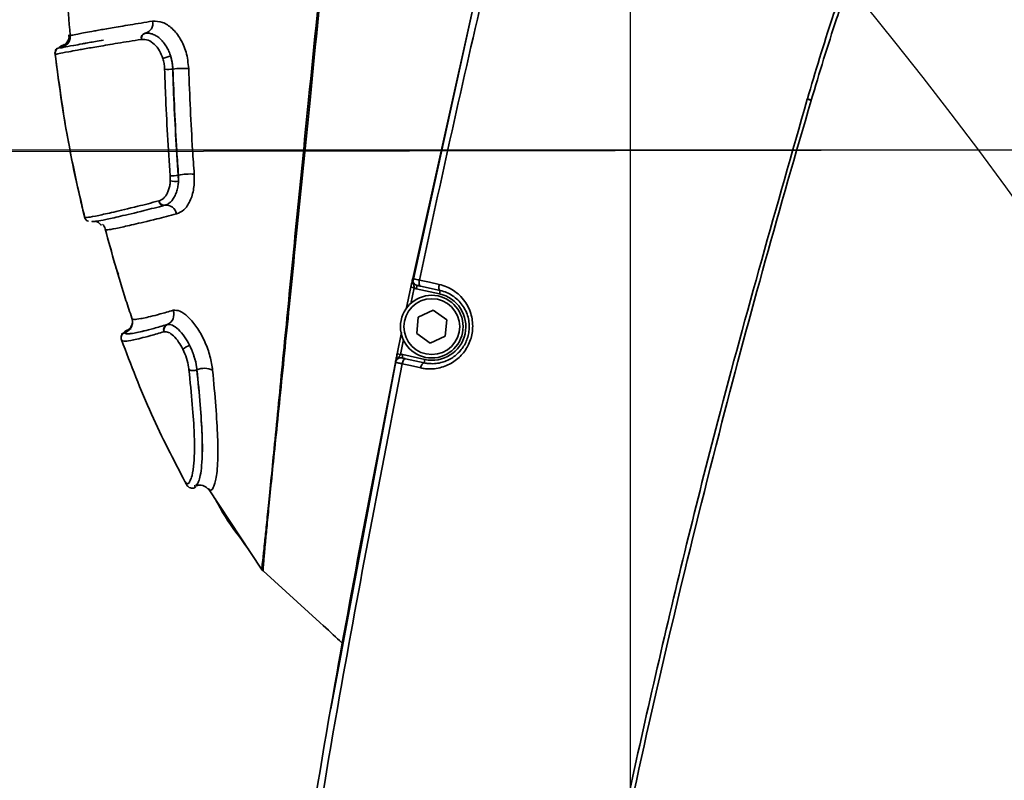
# Model space of a CAD drawing. Header units: millimetres. Extents: x -7686 to -856, y -458 to 6140.
# Tile 48 of 102: x -5936 to -5849, y 4039 to 4106. Entities that reach past the tile are written whole.
import ezdxf

# ---------------------------------------------------------------- set-up
doc = ezdxf.new("R2010")
doc.units = ezdxf.units.MM
doc.header["$LTSCALE"] = 5
doc.header["$PDSIZE"] = -1
doc.layers.add('细实线', color=1, linetype='Continuous', lineweight=20)
doc.dimstyles.new('安装', dxfattribs={"dimtxt": 6, "dimasz": 12, "dimexe": 7, "dimexo": 0.625, "dimtad": 1, "dimtoh": 1, "dimtxsty": 'Standard', "dimcen": 2.5, "dimclrd": 4, "dimclre": 4, "dimclrt": 3, "dimadec": 0, "dimazin": 0, "dimtfac": 1, "dimtmove": 0, "dimatfit": 3, "dimfxl": 1, "dimarcsym": 0})

# ---------------------------------------------------------------- blocks, each defined once
blk = doc.blocks.new('*D72')
at = {"layer": 'Defpoints', "color": 0, "linetype": 'Continuous', "transparency": 16777216}
for p in [(-5832.453, 4094.628), (-6090.722, 3764.242), (-5831.961, 3764.628)]:
    blk.add_point(p, dxfattribs=at)
at = {"layer": '细实线', "color": 4, "linetype": 'Continuous', "lineweight": -2, "transparency": 16777216}
for p, q in [((-5833.078, 4094.627), (-6098.215, 4094.231)), ((-6091.197, 4082.242), (-6090.74, 3776.242)), ((-5832.586, 3764.627), (-6097.722, 3764.231))]:
    blk.add_line(p, q, dxfattribs=at)
at = {"layer": '细实线', "color": 4, "linetype": 'Continuous', "transparency": 16777216}
for points in [[(-6089.197, 4082.245), (-6093.197, 4082.239), (-6091.215, 4094.242)], [(-6088.74, 3776.245), (-6092.74, 3776.239), (-6090.722, 3764.242)]]:
    blk.add_solid(points, dxfattribs=at)
at = {"layer": '细实线', "color": 3, "linetype": 'Continuous', "transparency": 16777216, "insert": (-6087.344, 3929.247), "char_height": 6, "attachment_point": 5, "rotation": 270.08557}
blk.add_mtext('330', dxfattribs=at)
blk = doc.blocks.new('*D74')
at = {"layer": 'Defpoints', "color": 0, "linetype": 'Continuous', "transparency": 16777216}
for p in [(-5831.961, 4139.628), (-6091.099, 4094.628), (-5831.961, 4094.628)]:
    blk.add_point(p, dxfattribs=at)
at = {"layer": '细实线', "color": 4, "linetype": 'Continuous', "lineweight": -2, "transparency": 16777216}
for p, q in [((-5832.586, 4139.628), (-6098.099, 4139.628)), ((-6091.099, 4127.628), (-6091.099, 4106.628)), ((-5832.586, 4094.628), (-6098.099, 4094.628))]:
    blk.add_line(p, q, dxfattribs=at)
at = {"layer": '细实线', "color": 4, "linetype": 'Continuous', "transparency": 16777216}
for points in [[(-6093.099, 4127.628), (-6089.099, 4127.628), (-6091.099, 4139.628)], [(-6093.099, 4106.628), (-6089.099, 4106.628), (-6091.099, 4094.628)]]:
    blk.add_solid(points, dxfattribs=at)
at = {"layer": '细实线', "color": 3, "linetype": 'Continuous', "transparency": 16777216, "insert": (-6094.724, 4117.128), "char_height": 6, "attachment_point": 5, "rotation": 90}
blk.add_mtext('45', dxfattribs=at)
blk = doc.blocks.new('*D87')
at = {"layer": 'Defpoints', "color": 0, "linetype": 'Continuous', "transparency": 16777216}
for p in [(-5831.961, 4226.537), (-5881.961, 3776.524), (-5831.961, 3776.524)]:
    blk.add_point(p, dxfattribs=at)
at = {"layer": '细实线', "color": 4, "linetype": 'Continuous', "lineweight": -2, "transparency": 16777216}
for p, q in [((-5881.961, 3777.149), (-5881.961, 4233.537)), ((-5831.961, 3777.149), (-5831.961, 4233.537)), ((-5869.961, 4226.537), (-5843.961, 4226.537))]:
    blk.add_line(p, q, dxfattribs=at)
at = {"layer": '细实线', "color": 4, "linetype": 'Continuous', "transparency": 16777216}
for points in [[(-5869.961, 4228.537), (-5869.961, 4224.537), (-5881.961, 4226.537)], [(-5843.961, 4228.537), (-5843.961, 4224.537), (-5831.961, 4226.537)]]:
    blk.add_solid(points, dxfattribs=at)
at = {"layer": '细实线', "color": 3, "linetype": 'Continuous', "transparency": 16777216, "insert": (-5850.584, 4230.162), "char_height": 6, "attachment_point": 5}
blk.add_mtext('50', dxfattribs=at)
blk = doc.blocks.new('*D102')
at = {"color": 4, "linetype": 'ByBlock', "lineweight": -2, "transparency": 16777216}
blk.add_arc((-5831.961, 3764.628), 189.736, 93.62433, 156.37567, dxfattribs=at)
at = {"color": 4, "linetype": 'ByBlock', "transparency": 16777216}
for points in [[(-5844.018, 3955.983), (-5843.891, 3951.985), (-5831.961, 3954.364)], [(-6003.938, 3839.919), (-6007.652, 3841.406), (-6010.254, 3829.522)]]:
    blk.add_solid(points, dxfattribs=at)
at = {"layer": 'Defpoints', "color": 0, "linetype": 'ByBlock', "transparency": 16777216}
for p in [(-5831.961, 4094.628), (-5907.111, 3938.846), (-6142.059, 3877.495), (-5831.961, 3764.628), (-5831.961, 3764.628)]:
    blk.add_point(p, dxfattribs=at)
at = {"color": 3, "linetype": 'ByBlock', "transparency": 16777216, "insert": (-5942.868, 3923.02), "char_height": 6, "attachment_point": 5, "rotation": 35}
blk.add_mtext('70°', dxfattribs=at)

msp = doc.modelspace()

# ---------------------------------------------------------------- linework, layer by layer
at = {"linetype": 'Continuous', "lineweight": 35}
for p, q in [((-5901.073, 4083.343), (-5895.23, 4109.529)), ((-5901.058, 4083.029), (-5895.213, 4109.6)), ((-5931.122, 4104.724), (-5931.12, 4104.719)), ((-5931.122, 4104.724), (-5931.122, 4104.724)), ((-5924.856, 4104.339), (-5924.881, 4104.335)), ((-5924.555, 4104.873), (-5924.524, 4104.877)), ((-5924.524, 4104.877), (-5924.553, 4104.873)), ((-5932.004, 4103.626), (-5932.004, 4103.626)), ((-5931.958, 4103.738), (-5931.536, 4103.925)), ((-5932.447, 4103.071), (-5932.447, 4103.071)), ((-5932.447, 4103.063), (-5932.446, 4103.059)), ((-5922.115, 4101.74), (-5922.125, 4101.739)), ((-5866.442, 4099.092), (-5866.436, 4099.114)), ((-5866.089, 4099.012), (-5866.095, 4098.99)), ((-5922.343, 4091.936), (-5922.348, 4092.377)), ((-5921.638, 4092.423), (-5921.627, 4092.426)), ((-5921.638, 4092.423), (-5921.628, 4091.897)), ((-5921.628, 4091.897), (-5921.627, 4092.426)), ((-5923.361, 4090.162), (-5923.335, 4090.168)), ((-5923.154, 4089.697), (-5922.838, 4089.778)), ((-5922.809, 4089.786), (-5922.84, 4089.777)), ((-5922.838, 4089.778), (-5922.809, 4089.786)), ((-5922.827, 4089.781), (-5922.826, 4089.781)), ((-5929.88, 4088.788), (-5929.861, 4088.761)), ((-5929.88, 4088.788), (-5929.88, 4088.788)), ((-5928.06, 4087.703), (-5928.06, 4087.703)), ((-5900.691, 4082.752), (-5900.756, 4082.459)), ((-5898.657, 4082.301), (-5900.397, 4082.687)), ((-5901.632, 4080.655), (-5901.231, 4082.584)), ((-5900.938, 4082.523), (-5901.231, 4082.584)), ((-5900.938, 4082.523), (-5901.224, 4081.141)), ((-5898.722, 4082.008), (-5900.756, 4082.459)), ((-5898.657, 4082.301), (-5898.722, 4082.008)), ((-5900.577, 4079.958), (-5899.268, 4080.566)), ((-5899.268, 4080.566), (-5898.087, 4079.736)), ((-5925.712, 4079.885), (-5925.712, 4079.885)), ((-5922.629, 4079.31), (-5922.6, 4079.317)), ((-5922.629, 4079.31), (-5922.627, 4079.311)), ((-5922.6, 4079.317), (-5922.627, 4079.311)), ((-5900.705, 4078.52), (-5900.577, 4079.958)), ((-5898.087, 4079.736), (-5898.215, 4078.298)), ((-5926.326, 4078.616), (-5926.326, 4078.616)), ((-5926.323, 4078.617), (-5926.229, 4078.734)), ((-5926.323, 4078.617), (-5926.323, 4078.617)), ((-5922.871, 4078.683), (-5922.895, 4078.677)), ((-5902.433, 4076.752), (-5902.054, 4078.604)), ((-5899.524, 4077.691), (-5900.705, 4078.52)), ((-5901.872, 4077.996), (-5902.139, 4076.693)), ((-5898.215, 4078.298), (-5899.524, 4077.691)), ((-5908.25, 4045.591), (-5902.382, 4077.002)), ((-5902.139, 4076.693), (-5902.433, 4076.752)), ((-5901.988, 4076.382), (-5901.923, 4076.675)), ((-5901.923, 4076.675), (-5899.999, 4076.248)), ((-5901.696, 4076.317), (-5900.064, 4075.955)), ((-5900.064, 4075.955), (-5899.999, 4076.248)), ((-5920.002, 4075.34), (-5920.009, 4075.337)), ((-5921.045, 4065.507), (-5921.045, 4065.502)), ((-5921.045, 4065.502), (-5920.929, 4065.365)), ((-5920.236, 4065.16), (-5920.199, 4065.171)), ((-5918.983, 4064.894), (-5914.327, 4057.839)), ((-5918.975, 4064.886), (-5918.983, 4064.894)), ((-5915.849, 4060.11), (-5915.452, 4059.543)), ((-5914.204, 4057.704), (-5909.221, 4053.158))]:
    msp.add_line(p, q, dxfattribs=at)
at = {"linetype": 'Continuous', "lineweight": 35, "flags": 128}
for points in [[(-5866.442, 4099.092), (-5866.4, 4099.08), (-5866.357, 4099.067), (-5866.314, 4099.055), (-5866.271, 4099.042), (-5866.227, 4099.029), (-5866.184, 4099.016), (-5866.139, 4099.003), (-5866.095, 4098.99)], [(-5866.436, 4099.114), (-5866.393, 4099.102), (-5866.351, 4099.089), (-5866.308, 4099.076), (-5866.265, 4099.064), (-5866.221, 4099.051), (-5866.177, 4099.038), (-5866.133, 4099.025), (-5866.089, 4099.012)], [(-5900.397, 4082.687), (-5900.433, 4082.705), (-5900.463, 4082.74), (-5900.487, 4082.793), (-5900.503, 4082.86), (-5900.511, 4082.939), (-5900.51, 4083.027), (-5900.501, 4083.12), (-5900.484, 4083.216)], [(-5900.484, 4083.216), (-5899.588, 4083.018), (-5898.743, 4082.831)], [(-5898.657, 4082.301), (-5898.693, 4082.319), (-5898.723, 4082.355), (-5898.747, 4082.407), (-5898.763, 4082.474), (-5898.77, 4082.553), (-5898.77, 4082.641), (-5898.761, 4082.735), (-5898.743, 4082.831)], [(-5901.696, 4076.317), (-5901.737, 4076.316), (-5901.78, 4076.296), (-5901.824, 4076.258), (-5901.867, 4076.204), (-5901.908, 4076.135), (-5901.945, 4076.054), (-5901.977, 4075.964), (-5902.001, 4075.869)], [(-5900.369, 4075.508), (-5901.263, 4075.706), (-5902.001, 4075.869)], [(-5900.064, 4075.955), (-5900.105, 4075.954), (-5900.148, 4075.935), (-5900.192, 4075.897), (-5900.235, 4075.842), (-5900.276, 4075.773), (-5900.313, 4075.692), (-5900.344, 4075.602), (-5900.369, 4075.508)], [(-5921.044, 4065.501), (-5921.044, 4065.5), (-5921.027, 4065.471), (-5921.027, 4065.471), (-5921.027, 4065.471)]]:
    msp.add_lwpolyline(points, dxfattribs=at)
at = {"linetype": 'Continuous', "lineweight": 35}
for radius in [2.75, 2.45]:
    msp.add_circle((-5899.396, 4079.128), radius, dxfattribs=at)
at = {"color": 4}
msp.add_arc((-5831.961, 3764.628), 692.802, 310, 160, dxfattribs=at)
at = {"color": 4, "linetype": 'ByBlock'}
for centre, radius, start, end in [((-5831.961, 3764.628), 360.339, 96.77028, 202.78183), ((-6142.059, 3877.495), 362.802, 2.12502, 42.46885)]:
    msp.add_arc(centre, radius, start, end, dxfattribs=at)
at = {"linetype": 'Continuous', "lineweight": 35}
for centre, radius, start, end in [((-5924.763, 4105.737), 0.889, 283.72326, 13.11952), ((-5932.116, 4104.62), 1, 276.46135, 5.9884), ((-5924.448, 4104.44), 0.446, 103.846, 193.68125), ((-5924.417, 4104.44), 0.45, 103.78835, 193.01271), ((-5921.964, 4100.492), 2.398, 98.25369, 115.44908), ((-5922.61, 4105.684), 3.975, 266.7093, 277.0133), ((-5921.168, 4093.288), 8.505, 87.04194, 96.3907), ((-5922.144, 4094.718), 2.35, 265.00634, 282.44425), ((-5920.629, 4087.525), 5.002, 85.57383, 101.50999), ((-5921.914, 4093.22), 1.353, 251.52449, 282.193), ((-5922.906, 4090.233), 0.46, 188.91948, 278.28126), ((-5922.876, 4090.246), 0.466, 189.6145, 278.33017), ((-5922.704, 4088.869), 0.919, 9.52797, 98.38853), ((-5929.028, 4087.453), 1, 14.52096, 42.76944), ((-5900.583, 4083.24), 0.5, 168.15519, 257.5), ((-5900.583, 4083.24), 0.8, 243.69886, 257.5), ((-5899.361, 4079.128), 2.95, 257.5, 77.5), ((-5923, 4080.211), 0.975, 292.54598, 21.15544), ((-5926.658, 4079.559), 1, 289.55814, 18.98347), ((-5922.442, 4078.859), 0.488, 112.56217, 201.86576), ((-5922.412, 4078.862), 0.493, 112.49481, 201.20635), ((-5926.159, 4078.145), 0.5, 109.55696, 199.84729), ((-5919.939, 4075.538), 2.076, 110.02831, 129.00236), ((-5902.097, 4075.894), 0.8, 77.5, 93.0216), ((-5902.097, 4075.894), 0.5, 77.5, 168.56525), ((-5920.34, 4076.07), 0.804, 243.11428, 294.26388), ((-5919.354, 4073.806), 1.665, 64.2892, 112.8792), ((-5913.53, 4058.443), 1, 217.16304, 227.62871)]:
    msp.add_arc(centre, radius, start, end, dxfattribs=at)
for points, knots in [([(-5866.436, 4099.114), (-5866.436, 4099.114), (-5865.727, 4101.508), (-5864.558, 4105.399), (-5862.702, 4110.718), (-5860.58, 4115.82), (-5858.369, 4120.05), (-5856.097, 4123.564), (-5854.444, 4125.818), (-5852.485, 4128.108), (-5850.321, 4130.251), (-5847.991, 4132.185), (-5845.519, 4133.898), (-5842.931, 4135.386), (-5840.195, 4136.669), (-5836.656, 4137.985), (-5833.095, 4138.87), (-5829.59, 4139.342), (-5826.03, 4139.544), (-5822.431, 4139.312), (-5818.89, 4138.578), (-5816.161, 4137.722), (-5812.839, 4136.267), (-5809.085, 4133.923), (-5805.697, 4130.915), (-5803.07, 4127.915), (-5801.046, 4125.115), (-5799.258, 4122.103), (-5797.753, 4118.945), (-5796.54, 4115.693), (-5795.616, 4112.358), (-5794.974, 4108.912), (-5794.629, 4105.443), (-5794.567, 4101.995), (-5794.769, 4098.576), (-5795.238, 4095.147), (-5796.026, 4091.484), (-5797.177, 4087.631), (-5798.701, 4083.612), (-5800.44, 4079.659), (-5801.656, 4077.041), (-5802.256, 4075.728), (-5802.256, 4075.728)], [0, 0, 0, 0, 0, 0.051944, 0.084511, 0.117171, 0.16689, 0.183574, 0.204284, 0.225106, 0.24633, 0.267713, 0.288223, 0.309025, 0.329973, 0.351216, 0.387723, 0.406187, 0.424864, 0.461944, 0.480812, 0.50003, 0.521347, 0.556111, 0.591644, 0.615258, 0.639088, 0.663551, 0.688217, 0.71197, 0.735899, 0.760371, 0.785021, 0.808551, 0.832224, 0.856331, 0.880579, 0.910176, 0.939939, 0.969959, 1, 1, 1, 1, 1]), ([(-5802.587, 4075.879), (-5801.391, 4078.463), (-5799.593, 4082.347), (-5797.596, 4087.702), (-5796.176, 4092.607), (-5795.196, 4098.504), (-5795.148, 4105.29), (-5796.213, 4112.061), (-5798.408, 4118.48), (-5801.161, 4123.457), (-5803.844, 4127.079), (-5806.449, 4129.978), (-5809.775, 4132.873), (-5813.392, 4135.11), (-5817.367, 4136.843), (-5821.692, 4137.988), (-5826.862, 4138.38), (-5832.048, 4137.958), (-5837.273, 4136.76), (-5842.525, 4134.691), (-5847.555, 4131.672), (-5852.047, 4127.764), (-5855.54, 4123.484), (-5858.272, 4119.166), (-5860.433, 4115.002), (-5862.293, 4110.651), (-5864.204, 4105.31), (-5865.374, 4101.4), (-5866.089, 4099.012)], [0, 0, 0, 0, 0.060439, 0.090883, 0.121313, 0.168828, 0.217513, 0.265191, 0.314285, 0.361417, 0.385786, 0.41015, 0.444225, 0.47919, 0.500006, 0.536175, 0.573618, 0.609663, 0.646506, 0.687449, 0.729519, 0.77102, 0.813709, 0.846627, 0.87956, 0.913308, 0.947069, 1, 1, 1, 1]), ([(-5914.327, 4057.839), (-5914.326, 4057.841), (-5914.325, 4057.845), (-5914.29, 4058.098), (-5914.214, 4058.756), (-5914.083, 4059.96), (-5913.907, 4061.654), (-5913.707, 4063.622), (-5913.453, 4066.17), (-5913.148, 4069.276), (-5912.794, 4072.865), (-5912.407, 4076.805), (-5911.855, 4082.451), (-5911.125, 4089.87), (-5910.019, 4100.917), (-5909.213, 4108.968), (-5908.715, 4113.948)], [0, 0, 0, 0, 0.086644, 0.154853, 0.223076, 0.290903, 0.335112, 0.37926, 0.423646, 0.46807, 0.517146, 0.566482, 0.615759, 0.721755, 0.827893, 1, 1, 1, 1]), ([(-5908.593, 4113.934), (-5909.088, 4108.954), (-5909.89, 4100.901), (-5911.005, 4089.851), (-5911.752, 4082.428), (-5912.323, 4076.779), (-5912.725, 4072.834), (-5913.093, 4069.242), (-5913.411, 4066.134), (-5913.669, 4063.581), (-5913.862, 4061.601), (-5914.025, 4059.887), (-5914.136, 4058.661), (-5914.191, 4057.984), (-5914.207, 4057.715), (-5914.205, 4057.708), (-5914.204, 4057.704)], [0, 0, 0, 0, 0.171938, 0.278009, 0.383938, 0.433232, 0.482586, 0.531677, 0.576151, 0.62059, 0.664797, 0.70906, 0.776919, 0.845174, 0.913414, 1, 1, 1, 1]), ([(-5931.702, 4112.963), (-5931.693, 4112.714), (-5931.589, 4109.962), (-5931.344, 4107.219), (-5931.122, 4104.724)], [0, 0, 0, 0, 0.090605, 1, 1, 1, 1]), ([(-5894.628, 4109.387), (-5894.628, 4109.387), (-5896.692, 4100.689), (-5898.588, 4091.953), (-5900.484, 4083.216)], [0, 0, 0, 0, 0.000002, 1, 1, 1, 1]), ([(-5931.12, 4104.719), (-5931.12, 4104.709), (-5931.119, 4104.68), (-5931.048, 4104.688), (-5930.655, 4104.767), (-5929.994, 4104.905), (-5929.454, 4104.997), (-5929.045, 4105.073), (-5928.848, 4105.11), (-5928.391, 4105.195), (-5927.489, 4105.343), (-5925.945, 4105.613), (-5924.58, 4105.83), (-5923.898, 4105.938)], [0, 0, 0, 0, 0.102249, 0.291004, 0.478809, 0.572154, 0.665098, 0.688243, 0.699804, 0.722902, 0.815101, 0.907579, 1, 1, 1, 1]), ([(-5923.898, 4105.938), (-5923.606, 4105.935), (-5923.034, 4105.928), (-5922.158, 4105.339), (-5921.429, 4104.423), (-5920.878, 4103.195), (-5920.78, 4102.267), (-5920.729, 4101.782)], [0, 0, 0, 0, 0.201292, 0.39395, 0.587773, 0.784499, 1, 1, 1, 1]), ([(-5924.881, 4104.335), (-5925.6, 4104.222), (-5927.038, 4103.995), (-5928.664, 4103.713), (-5929.612, 4103.559), (-5930.09, 4103.47), (-5930.295, 4103.432), (-5930.718, 4103.354), (-5931.525, 4103.212), (-5932.057, 4103.111), (-5932.381, 4103.027), (-5932.446, 4103.028), (-5932.447, 4103.058), (-5932.447, 4103.071)], [0, 0, 0, 0, 0.092702, 0.185457, 0.276945, 0.299746, 0.311141, 0.33392, 0.424957, 0.606606, 0.697069, 0.877646, 1, 1, 1, 1]), ([(-5931.999, 4103.595), (-5931.999, 4103.595), (-5931.994, 4103.578), (-5931.94, 4103.584), (-5931.62, 4103.665), (-5931.092, 4103.766), (-5930.293, 4103.907), (-5929.874, 4103.985), (-5929.672, 4104.022), (-5929.194, 4104.111), (-5928.749, 4104.183), (-5928.206, 4104.274), (-5928.201, 4104.275)], [0, 0, 0, 0, 0.00953, 0.268925, 0.398535, 0.658252, 0.787998, 0.820383, 0.836584, 0.869003, 0.998852, 1, 1, 1, 1]), ([(-5931.252, 4104.729), (-5931.24, 4104.676), (-5931.185, 4104.45), (-5931.396, 4104.071), (-5931.573, 4103.914), (-5931.616, 4103.889), (-5931.637, 4103.876)], [0, 0, 0, 0, 0.090921, 0.390417, 0.685254, 1, 1, 1, 1]), ([(-5922.994, 4102.657), (-5923.083, 4102.89), (-5923.271, 4103.382), (-5923.732, 4103.946), (-5924.29, 4104.324), (-5924.664, 4104.334), (-5924.856, 4104.339)], [0, 0, 0, 0, 0.227827, 0.480931, 0.734553, 1, 1, 1, 1]), ([(-5924.524, 4104.877), (-5924.415, 4104.883), (-5924.194, 4104.894), (-5923.853, 4104.798), (-5923.519, 4104.625), (-5923.204, 4104.378), (-5922.911, 4104.058), (-5922.662, 4103.691), (-5922.455, 4103.29), (-5922.358, 4103.008), (-5922.308, 4102.865)], [0, 0, 0, 0, 0.129758, 0.263558, 0.388308, 0.516709, 0.641839, 0.770629, 0.883978, 1, 1, 1, 1]), ([(-5932.007, 4103.626), (-5932.062, 4103.614), (-5932.173, 4103.59), (-5932.312, 4103.488), (-5932.41, 4103.349), (-5932.445, 4103.224), (-5932.452, 4103.131), (-5932.449, 4103.093), (-5932.447, 4103.071)], [0, 0, 0, 0, 0.214083, 0.428166, 0.64225, 0.856334, 0.91367, 1, 1, 1, 1]), ([(-5932.284, 4103.543), (-5932.318, 4103.517), (-5932.423, 4103.437), (-5932.439, 4103.229), (-5932.449, 4103.09)], [0, 0, 0, 0, 0.326801, 1, 1, 1, 1]), ([(-5932.004, 4103.626), (-5932.064, 4103.645), (-5932.126, 4103.664), (-5931.962, 4103.736), (-5931.958, 4103.738)], [0, 0, 0, 0, 0.9777254, 1, 1, 1, 1]), ([(-5931.665, 4103.888), (-5931.79, 4103.827), (-5932.062, 4103.693), (-5932.026, 4103.649), (-5932.007, 4103.626)], [0, 0, 0, 0, 0.458689, 1, 1, 1, 1]), ([(-5932.462, 4103.197), (-5932.272, 4101.699), (-5931.9, 4098.771), (-5931.124, 4094.399), (-5930.451, 4091.105), (-5929.991, 4089.295), (-5929.867, 4088.807)], [0, 0, 0, 0, 0.310245, 0.6060018, 0.8936447, 1, 1, 1, 1]), ([(-5932.447, 4103.071), (-5932.124, 4100.64), (-5931.487, 4095.84), (-5930.411, 4091.119), (-5929.88, 4088.788)], [0, 0, 0, 0, 0.5063805, 1, 1, 1, 1]), ([(-5922.838, 4101.716), (-5922.84, 4101.751), (-5922.847, 4101.925), (-5922.885, 4102.241), (-5922.951, 4102.517), (-5922.994, 4102.655), (-5922.994, 4102.657)], [0, 0, 0, 0, 0.111828, 0.544822, 0.990748, 1, 1, 1, 1]), ([(-5922.115, 4101.74), (-5922.151, 4102.107), (-5922.19, 4102.491), (-5922.303, 4102.85), (-5922.308, 4102.865)], [0, 0, 0, 0, 0.957384, 1, 1, 1, 1]), ([(-5922.308, 4102.865), (-5922.307, 4102.862), (-5922.21, 4102.543), (-5922.141, 4102.157), (-5922.126, 4101.781), (-5922.125, 4101.739)], [0, 0, 0, 0, 0.009276, 0.887843, 1, 1, 1, 1]), ([(-5922.348, 4092.377), (-5922.431, 4093.568), (-5922.596, 4095.952), (-5922.731, 4098.712), (-5922.804, 4100.635), (-5922.827, 4101.355), (-5922.838, 4101.716)], [0, 0, 0, 0, 0.384619, 0.769688, 0.884839, 1, 1, 1, 1]), ([(-5922.125, 4101.739), (-5922.113, 4101.38), (-5922.091, 4100.661), (-5922.018, 4098.745), (-5921.884, 4095.992), (-5921.72, 4093.613), (-5921.638, 4092.423)], [0, 0, 0, 0, 0.115127, 0.230263, 0.614934, 1, 1, 1, 1]), ([(-5921.627, 4092.426), (-5921.677, 4093.132), (-5921.896, 4096.218), (-5922.02, 4099.335), (-5922.115, 4101.74)], [0, 0, 0, 0, 0.228597, 1, 1, 1, 1]), ([(-5920.729, 4101.782), (-5920.634, 4099.39), (-5920.51, 4096.289), (-5920.293, 4093.215), (-5920.243, 4092.512)], [0, 0, 0, 0, 0.771113, 1, 1, 1, 1]), ([(-5898.904, 3909.587), (-5898.904, 3909.587), (-5898.487, 3919.447), (-5897.394, 3936.723), (-5894.95, 3961.348), (-5892.085, 3983.475), (-5888.576, 4005.504), (-5884.446, 4027.419), (-5879.701, 4049.204), (-5873.859, 4073.145), (-5869.129, 4089.691), (-5866.442, 4099.092)], [0, 0, 0, 0, 0, 0.153608, 0.269343, 0.385106, 0.500844, 0.616497, 0.732172, 0.847828, 1, 1, 1, 1]), ([(-5866.095, 4098.99), (-5866.095, 4098.99), (-5867.479, 4094.304), (-5870.171, 4084.909), (-5875.588, 4064.718), (-5880.595, 4043.705), (-5885.094, 4021.881), (-5888.127, 4005.438), (-5890.809, 3988.94), (-5893.133, 3972.384), (-5895.094, 3955.77), (-5896.613, 3939.75), (-5897.761, 3924.348), (-5898.237, 3914.496), (-5898.476, 3909.568)], [0, 0, 0, 0, 0, 0.076084, 0.152189, 0.325534, 0.412355, 0.499175, 0.585897, 0.672619, 0.759509, 0.846398, 0.923183, 1, 1, 1, 1]), ([(-5920.243, 4092.512), (-5920.24, 4092.078), (-5920.233, 4091.214), (-5920.582, 4090.114), (-5921.118, 4089.31), (-5921.575, 4089.116), (-5921.798, 4089.021)], [0, 0, 0, 0, 0.256889, 0.511164, 0.761973, 1, 1, 1, 1]), ([(-5923.335, 4090.168), (-5923.266, 4090.193), (-5923.125, 4090.244), (-5922.926, 4090.394), (-5922.74, 4090.606), (-5922.58, 4090.882), (-5922.455, 4091.209), (-5922.388, 4091.507), (-5922.354, 4091.754), (-5922.347, 4091.876), (-5922.343, 4091.936)], [0, 0, 0, 0, 0.133656, 0.270338, 0.418087, 0.570121, 0.71566, 0.865391, 0.932495, 1, 1, 1, 1]), ([(-5921.628, 4091.897), (-5921.633, 4091.825), (-5921.643, 4091.68), (-5921.682, 4091.389), (-5921.763, 4091.032), (-5921.91, 4090.644), (-5922.102, 4090.31), (-5922.322, 4090.057), (-5922.56, 4089.876), (-5922.725, 4089.816), (-5922.809, 4089.786)], [0, 0, 0, 0, 0.067554, 0.135507, 0.281535, 0.431774, 0.579288, 0.731186, 0.864029, 1, 1, 1, 1]), ([(-5929.861, 4088.761), (-5929.859, 4088.748), (-5929.854, 4088.712), (-5929.617, 4088.693), (-5928.844, 4088.84), (-5927.416, 4089.16), (-5925.626, 4089.576), (-5923.992, 4089.998), (-5923.361, 4090.162)], [0, 0, 0, 0, 0.123707, 0.342865, 0.561382, 0.727514, 0.894643, 1, 1, 1, 1]), ([(-5922.84, 4089.777), (-5923.459, 4089.617), (-5925.065, 4089.203), (-5926.828, 4088.795), (-5928.105, 4088.502), (-5928.803, 4088.384), (-5929.133, 4088.334), (-5929.152, 4088.36), (-5929.159, 4088.369)], [0, 0, 0, 0, 0.121312, 0.314605, 0.507477, 0.697957, 0.889489, 1, 1, 1, 1]), ([(-5929.866, 4088.758), (-5929.827, 4088.652), (-5929.753, 4088.451), (-5929.588, 4088.399), (-5929.509, 4088.374)], [0, 0, 0, 0, 0.526491, 1, 1, 1, 1]), ([(-5921.798, 4089.021), (-5922.398, 4088.867), (-5923.958, 4088.466), (-5925.674, 4088.069), (-5927.053, 4087.759), (-5927.808, 4087.612), (-5928.061, 4087.634), (-5928.06, 4087.68), (-5928.06, 4087.703)], [0, 0, 0, 0, 0.0937986, 0.2440243, 0.3952407, 0.5964242, 0.7981909, 1, 1, 1, 1]), ([(-5929.212, 4088.395), (-5929.234, 4088.367), (-5929.257, 4088.336), (-5929.093, 4088.351), (-5929.082, 4088.352)], [0, 0, 0, 0, 0.9289513, 1, 1, 1, 1]), ([(-5928.865, 4088.346), (-5928.803, 4088.338), (-5928.691, 4088.325), (-5928.484, 4088.121), (-5928.391, 4088.029)], [0, 0, 0, 0, 0.549458, 1, 1, 1, 1]), ([(-5928.06, 4087.703), (-5927.483, 4085.602), (-5926.761, 4082.977), (-5925.887, 4080.399), (-5925.712, 4079.885)], [0, 0, 0, 0, 0.800393, 1, 1, 1, 1]), ([(-5927.57, 4086.024), (-5927.489, 4085.664), (-5927.312, 4084.875), (-5927.04, 4084.113), (-5926.891, 4083.698)], [0, 0, 0, 0, 0.456186, 1, 1, 1, 1]), ([(-5901.231, 4082.584), (-5901.218, 4082.651), (-5901.189, 4082.789), (-5901.143, 4083.006), (-5901.107, 4083.181), (-5901.085, 4083.283), (-5901.075, 4083.332), (-5901.073, 4083.342), (-5901.073, 4083.343)], [0, 0, 0, 0, 0.196651, 0.411326, 0.710819, 0.940037, 0.995243, 1, 1, 1, 1]), ([(-5900.938, 4082.523), (-5900.94, 4082.562), (-5900.944, 4082.648), (-5900.983, 4082.809), (-5901.066, 4083.001), (-5901.094, 4083.203), (-5901.078, 4083.316), (-5901.073, 4083.341), (-5901.073, 4083.343)], [0, 0, 0, 0, 0.128714, 0.289968, 0.592953, 0.909005, 0.99472, 1, 1, 1, 1]), ([(-5901.073, 4083.343), (-5901.062, 4083.341), (-5901.04, 4083.336), (-5900.871, 4083.3), (-5900.67, 4083.256), (-5900.528, 4083.226), (-5900.484, 4083.216)], [0, 0, 0, 0, 0.290217, 0.580431, 0.870649, 1, 1, 1, 1]), ([(-5900.397, 4082.687), (-5900.419, 4082.692), (-5900.49, 4082.708), (-5900.591, 4082.73), (-5900.675, 4082.749), (-5900.686, 4082.751), (-5900.691, 4082.752)], [0, 0, 0, 0, 0.1293536, 0.4195752, 0.7097874, 1, 1, 1, 1]), ([(-5898.743, 4082.831), (-5898.528, 4082.772), (-5898.093, 4082.651), (-5897.493, 4082.326), (-5896.948, 4081.897), (-5896.498, 4081.378), (-5896.146, 4080.781), (-5895.916, 4080.155), (-5895.802, 4079.503), (-5895.8, 4078.877), (-5895.9, 4078.267), (-5896.087, 4077.707), (-5896.357, 4077.186), (-5896.698, 4076.72), (-5897.108, 4076.31), (-5897.582, 4075.964), (-5898.113, 4075.691), (-5898.696, 4075.502), (-5899.319, 4075.408), (-5899.814, 4075.419), (-5900.165, 4075.466), (-5900.301, 4075.494), (-5900.369, 4075.508)], [0, 0, 0, 0, 0.059031, 0.119739, 0.178779, 0.239697, 0.295874, 0.353991, 0.405403, 0.458551, 0.506238, 0.555385, 0.601876, 0.649643, 0.697541, 0.746658, 0.797938, 0.850488, 0.906055, 0.963043, 0.981498, 1, 1, 1, 1]), ([(-5900.064, 4075.955), (-5900.005, 4075.943), (-5899.887, 4075.919), (-5899.588, 4075.879), (-5899.159, 4075.869), (-5898.624, 4075.948), (-5898.114, 4076.112), (-5897.657, 4076.344), (-5897.243, 4076.646), (-5896.89, 4076.997), (-5896.591, 4077.404), (-5896.358, 4077.85), (-5896.193, 4078.34), (-5896.107, 4078.863), (-5896.107, 4079.411), (-5896.204, 4079.971), (-5896.403, 4080.519), (-5896.705, 4081.033), (-5897.098, 4081.488), (-5897.565, 4081.857), (-5898.089, 4082.143), (-5898.466, 4082.248), (-5898.657, 4082.301)], [0, 0, 0, 0, 0.018681, 0.037408, 0.093599, 0.151139, 0.202684, 0.255442, 0.303191, 0.352129, 0.398121, 0.445399, 0.492397, 0.540911, 0.591711, 0.644337, 0.700308, 0.758298, 0.817676, 0.878949, 0.938657, 1, 1, 1, 1]), ([(-5925.712, 4079.885), (-5925.706, 4079.866), (-5925.689, 4079.817), (-5925.555, 4079.743), (-5925.161, 4079.786), (-5924.613, 4079.888), (-5924.107, 4080.015), (-5923.284, 4080.216), (-5922.489, 4080.447), (-5922.091, 4080.563)], [0, 0, 0, 0, 0.144342, 0.374206, 0.602984, 0.659896, 0.773431, 0.886747, 1, 1, 1, 1]), ([(-5922.091, 4080.563), (-5921.903, 4080.568), (-5921.535, 4080.579), (-5920.806, 4080.055), (-5920.078, 4079.217), (-5919.418, 4078.105), (-5918.919, 4076.851), (-5918.698, 4075.894), (-5918.643, 4075.405), (-5918.632, 4075.306)], [0, 0, 0, 0, 0.163805, 0.321124, 0.47918, 0.638841, 0.799305, 0.959244, 1, 1, 1, 1]), ([(-5926.326, 4078.616), (-5926.32, 4078.596), (-5926.302, 4078.547), (-5926.159, 4078.471), (-5925.756, 4078.514), (-5925.2, 4078.618), (-5924.684, 4078.747), (-5923.844, 4078.954), (-5923.034, 4079.191), (-5922.629, 4079.31)], [0, 0, 0, 0, 0.146328, 0.373688, 0.601131, 0.657801, 0.771601, 0.885831, 1, 1, 1, 1]), ([(-5922.627, 4079.311), (-5923.033, 4079.192), (-5923.847, 4078.954), (-5924.688, 4078.747), (-5925.202, 4078.618), (-5925.692, 4078.527), (-5925.845, 4078.518), (-5925.96, 4078.512)], [0, 0, 0, 0, 0.1995359, 0.3991801, 0.5972159, 0.6968915, 1, 1, 1, 1]), ([(-5925.707, 4079.868), (-5925.707, 4079.868), (-5925.705, 4079.868), (-5925.62, 4079.511), (-5925.81, 4079.053), (-5925.904, 4078.975), (-5925.947, 4078.94)], [0, 0, 0, 0, 0.133427, 0.432486, 0.741366, 1, 1, 1, 1]), ([(-5922.6, 4079.317), (-5922.459, 4079.316), (-5922.178, 4079.312), (-5921.634, 4078.912), (-5921.095, 4078.295), (-5920.793, 4077.748), (-5920.65, 4077.489)], [0, 0, 0, 0, 0.25709, 0.51259, 0.768532, 1, 1, 1, 1]), ([(-5926.622, 4078.317), (-5926.641, 4078.256), (-5926.699, 4078.072), (-5926.647, 4078.034), (-5926.643, 4078.016), (-5926.643, 4078.013)], [0, 0, 0, 0, 0.296262, 0.893545, 1, 1, 1, 1]), ([(-5922.895, 4078.677), (-5923.304, 4078.557), (-5924.123, 4078.316), (-5924.971, 4078.107), (-5925.493, 4077.976), (-5926.053, 4077.871), (-5926.459, 4077.829), (-5926.605, 4077.906), (-5926.622, 4077.955), (-5926.629, 4077.975)], [0, 0, 0, 0, 0.114899, 0.229859, 0.343828, 0.400704, 0.627931, 0.854415, 1, 1, 1, 1]), ([(-5926.538, 4078.543), (-5926.548, 4078.536), (-5926.589, 4078.506), (-5926.601, 4078.423), (-5926.61, 4078.36)], [0, 0, 0, 0, 0.241064, 1, 1, 1, 1]), ([(-5925.773, 4078.955), (-5925.93, 4078.895), (-5926.419, 4078.706), (-5926.364, 4078.652), (-5926.326, 4078.616)], [0, 0, 0, 0, 0.320229, 1, 1, 1, 1]), ([(-5925.96, 4078.512), (-5926.009, 4078.506), (-5926.264, 4078.474), (-5926.285, 4078.553), (-5926.312, 4078.599), (-5926.323, 4078.617)], [0, 0, 0, 0, 0.127105, 0.663809, 1, 1, 1, 1]), ([(-5926.229, 4078.734), (-5926.23, 4078.748), (-5926.232, 4078.783), (-5925.945, 4078.891), (-5925.772, 4078.956)], [0, 0, 0, 0, 0.398037, 1, 1, 1, 1]), ([(-5921.245, 4077.152), (-5921.365, 4077.369), (-5921.617, 4077.828), (-5922.065, 4078.345), (-5922.517, 4078.68), (-5922.753, 4078.682), (-5922.871, 4078.683)], [0, 0, 0, 0, 0.2303005, 0.4857001, 0.7415955, 1, 1, 1, 1]), ([(-5926.629, 4077.975), (-5925.794, 4075.779), (-5924.168, 4071.503), (-5922.055, 4067.445), (-5921.027, 4065.471)], [0, 0, 0, 0, 0.513422, 1, 1, 1, 1]), ([(-5920.002, 4075.34), (-5920.01, 4075.415), (-5920.052, 4075.783), (-5920.22, 4076.506), (-5920.483, 4077.16), (-5920.641, 4077.472), (-5920.65, 4077.489)], [0, 0, 0, 0, 0.110767, 0.543323, 0.97566, 1, 1, 1, 1]), ([(-5920.65, 4077.489), (-5920.647, 4077.483), (-5920.498, 4077.182), (-5920.241, 4076.542), (-5920.064, 4075.805), (-5920.019, 4075.424), (-5920.009, 4075.337)], [0, 0, 0, 0, 0.007617, 0.439207, 0.871197, 1, 1, 1, 1]), ([(-5920.703, 4075.353), (-5920.712, 4075.426), (-5920.75, 4075.743), (-5920.901, 4076.359), (-5921.118, 4076.895), (-5921.243, 4077.147), (-5921.245, 4077.152)], [0, 0, 0, 0, 0.1291575, 0.5613413, 0.9923909, 1, 1, 1, 1]), ([(-5902.587, 4075.993), (-5902.587, 4075.994), (-5902.584, 4076.004), (-5902.575, 4076.052), (-5902.554, 4076.155), (-5902.518, 4076.33), (-5902.474, 4076.547), (-5902.446, 4076.686), (-5902.433, 4076.752)], [0, 0, 0, 0, 0.004757, 0.059963, 0.289181, 0.588674, 0.803349, 1, 1, 1, 1]), ([(-5902.139, 4076.693), (-5902.147, 4076.675), (-5902.163, 4076.641), (-5902.193, 4076.587), (-5902.229, 4076.534), (-5902.282, 4076.466), (-5902.354, 4076.391), (-5902.439, 4076.298), (-5902.515, 4076.192), (-5902.558, 4076.099), (-5902.578, 4076.033), (-5902.584, 4076.008), (-5902.586, 4075.994), (-5902.587, 4075.993)], [0, 0, 0, 0, 0.063727, 0.128807, 0.208873, 0.29001, 0.441269, 0.592471, 0.748653, 0.909136, 0.951869, 0.994729, 1, 1, 1, 1]), ([(-5914.467, 4004.692), (-5914.179, 4006.85), (-5912.3, 4020.926), (-5908.635, 4044.752), (-5904.468, 4066.276), (-5902.587, 4075.993)], [0, 0, 0, 0, 0.090313, 0.5893, 1, 1, 1, 1]), ([(-5902.001, 4075.869), (-5903.886, 4066.16), (-5908.062, 4044.653), (-5911.736, 4020.842), (-5913.619, 4006.773), (-5913.908, 4004.617)], [0, 0, 0, 0, 0.410634, 0.909645, 1, 1, 1, 1]), ([(-5902.001, 4075.869), (-5902.098, 4075.889), (-5902.291, 4075.93), (-5902.49, 4075.973), (-5902.578, 4075.991), (-5902.585, 4075.992), (-5902.587, 4075.993)], [0, 0, 0, 0, 0.291385, 0.582783, 0.874157, 1, 1, 1, 1]), ([(-5901.988, 4076.382), (-5901.988, 4076.382), (-5901.988, 4076.382), (-5901.982, 4076.38), (-5901.967, 4076.377), (-5901.935, 4076.37), (-5901.891, 4076.36), (-5901.835, 4076.348), (-5901.77, 4076.334), (-5901.721, 4076.323), (-5901.696, 4076.317)], [0, 0, 0, 0, 0.062594, 0.125519, 0.26917, 0.416989, 0.560658, 0.708495, 0.852165, 1, 1, 1, 1]), ([(-5920.566, 4065.701), (-5920.536, 4065.76), (-5920.441, 4065.944), (-5920.303, 4066.673), (-5920.211, 4067.974), (-5920.224, 4069.74), (-5920.388, 4072.22), (-5920.598, 4074.307), (-5920.703, 4075.353)], [0, 0, 0, 0, 0.101501, 0.318946, 0.475116, 0.63105, 0.815221, 1, 1, 1, 1]), ([(-5920.009, 4075.337), (-5919.906, 4074.289), (-5919.696, 4072.155), (-5919.539, 4069.638), (-5919.523, 4067.806), (-5919.61, 4066.622), (-5919.742, 4065.86), (-5919.939, 4065.273), (-5920.06, 4065.212), (-5920.139, 4065.172)], [0, 0, 0, 0, 0.13864, 0.282338, 0.399945, 0.521629, 0.643312, 0.766379, 1, 1, 1, 1]), ([(-5919.539, 4067.936), (-5919.538, 4067.964), (-5919.514, 4068.39), (-5919.545, 4069.767), (-5919.696, 4072.206), (-5919.899, 4074.294), (-5920.002, 4075.34)], [0, 0, 0, 0, 0.020683, 0.310174, 0.654541, 1, 1, 1, 1]), ([(-5918.632, 4075.306), (-5918.531, 4074.225), (-5918.329, 4072.066), (-5918.174, 4069.479), (-5918.158, 4067.619), (-5918.251, 4066.117), (-5918.45, 4065.172), (-5918.701, 4064.759), (-5918.9, 4064.768), (-5918.951, 4064.848), (-5918.975, 4064.886)], [0, 0, 0, 0, 0.103729, 0.207116, 0.294402, 0.381804, 0.524691, 0.668071, 0.84036, 1, 1, 1, 1]), ([(-5920.929, 4065.365), (-5920.94, 4065.373), (-5920.967, 4065.395), (-5921, 4065.434), (-5921.024, 4065.468), (-5921.037, 4065.488), (-5921.041, 4065.496), (-5921.042, 4065.498), (-5921.043, 4065.5), (-5921.044, 4065.501), (-5921.044, 4065.501), (-5921.044, 4065.501)], [0, 0, 0, 0, 0.2049513, 0.5383259, 0.7636755, 0.8617769, 0.8923868, 0.914082, 0.9396088, 0.9829331, 1, 1, 1, 1]), ([(-5921.027, 4065.471), (-5921.027, 4065.469), (-5921.025, 4065.466), (-5921.023, 4065.463), (-5921.022, 4065.462)], [0, 0, 0, 0, 0.499977, 1, 1, 1, 1]), ([(-5921.022, 4065.462), (-5920.981, 4065.406), (-5920.919, 4065.325), (-5920.7, 4065.355), (-5920.6, 4065.612), (-5920.566, 4065.701)], [0, 0, 0, 0, 0.579148, 0.853136, 1, 1, 1, 1]), ([(-5921.015, 4065.421), (-5921.013, 4065.417), (-5920.992, 4065.369), (-5920.917, 4065.242), (-5920.752, 4065.017), (-5920.306, 4064.907), (-5920.154, 4065.02), (-5920.101, 4065.059)], [0, 0, 0, 0, 0.033531, 0.373502, 0.637297, 0.873673, 1, 1, 1, 1]), ([(-5920.12, 4065.193), (-5920.093, 4065.182), (-5920.045, 4065.162), (-5919.972, 4065.326), (-5919.94, 4065.397)], [0, 0, 0, 0, 0.567487, 1, 1, 1, 1]), ([(-5920.128, 4065.127), (-5920.061, 4065.163), (-5919.912, 4065.245), (-5919.318, 4065.19), (-5919.062, 4064.919), (-5919.03, 4064.861), (-5919.025, 4064.852)], [0, 0, 0, 0, 0.271934, 0.608149, 0.939918, 1, 1, 1, 1]), ([(-5918.389, 4063.994), (-5918.172, 4063.586), (-5917.444, 4062.217), (-5916.506, 4060.979), (-5915.849, 4060.11)], [0, 0, 0, 0, 0.298403, 1, 1, 1, 1]), ([(-5909.221, 4053.158), (-5909.208, 4053.146), (-5908.523, 4052.521), (-5907.83, 4051.895), (-5907.306, 4051.404), (-5907.215, 4051.318)], [0, 0, 0, 0, 0.015971, 0.828465, 1, 1, 1, 1])]:
    msp.add_open_spline(points, degree=3, knots=knots, dxfattribs=at)
for points in [[(-5931.122, 4104.724), (-5931.123, 4104.593), (-5931.125, 4104.33), (-5931.319, 4103.979), (-5931.62, 4103.714), (-5931.876, 4103.655), (-5932.004, 4103.626)], [(-5925.712, 4079.885), (-5925.684, 4079.757), (-5925.627, 4079.501), (-5925.736, 4079.115), (-5925.97, 4078.79), (-5926.205, 4078.675), (-5926.323, 4078.617)], [(-5926.326, 4078.616), (-5926.386, 4078.587), (-5926.505, 4078.528), (-5926.622, 4078.363), (-5926.675, 4078.168), (-5926.645, 4078.039), (-5926.629, 4077.975)]]:
    msp.add_open_spline(points, degree=3, dxfattribs=at)

# ---------------------------------------------------------------- dimensions: what is measured, and where the dimension line sits
at = {"color": 1, "linetype": 'ByBlock'}
dim = msp.add_angular_dim_2l(base=(-5907.111, 3938.846), line1=((-5831.961, 3764.628), (-5831.961, 4094.628)), line2=((-5831.961, 3764.628), (-6142.059, 3877.495)), dimstyle='安装', dxfattribs=at)
dim.commit()
dim.dimension.update_dxf_attribs({"geometry": '*D102', "text_midpoint": (-5942.868, 3923.02)})
at = {"layer": '细实线', "color": 1, "linetype": 'Continuous'}
dim = msp.add_linear_dim(base=(-5831.961, 4226.537), p1=(-5881.961, 3776.524), p2=(-5831.961, 3776.524), dimstyle='安装', dxfattribs=at)
dim.commit()
dim.dimension.update_dxf_attribs({"geometry": '*D87', "text_midpoint": (-5850.584, 4226.537), "dimtype": 160})
dim = msp.add_linear_dim(base=(-6091.099, 4094.628), p1=(-5831.961, 4139.628), p2=(-5831.961, 4094.628), angle=90, dimstyle='安装', dxfattribs=at)
dim.commit()
dim.dimension.update_dxf_attribs({"geometry": '*D74', "text_midpoint": (-6094.724, 4117.128)})
dim = msp.add_aligned_dim(p1=(-5832.453, 4094.628), p2=(-5831.961, 3764.628), distance=-258.762, dimstyle='安装', dxfattribs=at)
dim.commit()
dim.dimension.update_dxf_attribs({"geometry": '*D72', "text_midpoint": (-6087.344, 3929.247)})

doc.saveas('drawing.dxf')
